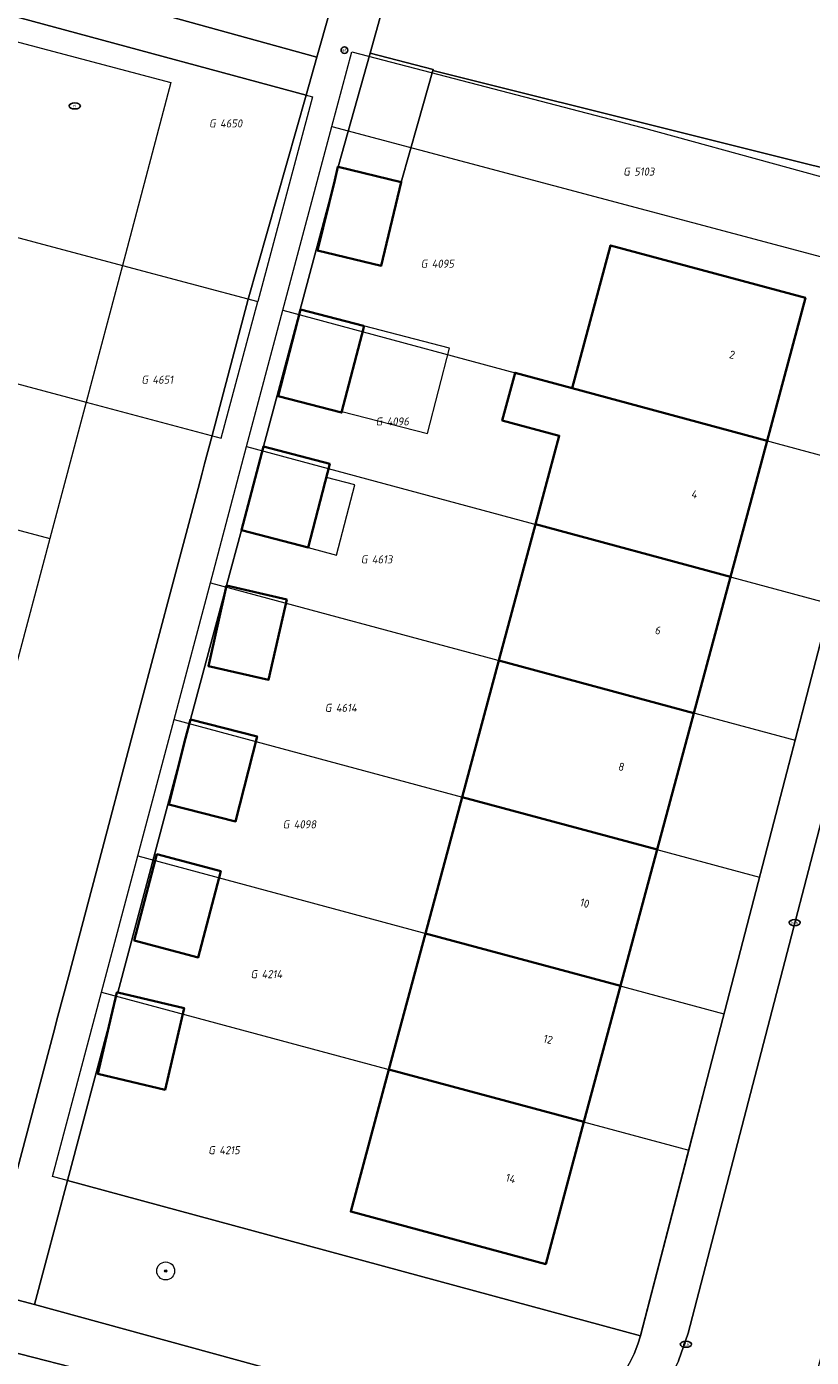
# Model space of a CAD drawing. Header units: metres. Extents: x 253395 to 254027, y 592765 to 593194.
# Tile 133 of 173: x 253727 to 253762, y 592961 to 593020. Entities that reach past the tile are written whole.
import ezdxf
from ezdxf.enums import TextEntityAlignment as Align
from ezdxf.lldxf.tags import DXFTag

# ---------------------------------------------------------------- set-up
doc = ezdxf.new("R2010")
doc.units = ezdxf.units.M
for name, color, linetype, lineweight in [('B-WE-GR-BEPLANTING_CULTUUR_HEESTERS-GV', 254, 'Continuous', 18), ('B-WE-GR-BOOM-S', 254, 'Continuous', 25), ('B-WE-IE-MEUBILAIR-S', 254, 'Continuous', 25), ('B-WE-KG-GRENS_PERCEEL-G', 254, 'KG-PERCEEL-SO', 18), ('B-WE-KG-GRENS_PERCEEL-S', 254, 'Continuous', 25), ('B-WE-OG-BEBOUWING-GV', 254, 'Continuous', 35), ('B-WE-OG-BEBOUWING-T18', 254, 'Continuous', 18), ('B-WE-OG-BEBOUWING_LUIFEL-GV', 254, 'Continuous', 18), ('B-WE-OG-BEBOUWING_OVERBOUWING-GV', 254, 'Continuous', 18), ('B-WE-OG-TERREIN_BEGROEID-GV', 254, 'Continuous', 18), ('B-WE-OG-TERREIN_ERF-GV', 254, 'Continuous', 18), ('B-WE-VH-OPENVERHARDING-GV', 254, 'Continuous', 18)]:
    doc.layers.add(name, color=color, linetype=linetype, lineweight=lineweight)
doc.styles.add('NLCS-ISO', font='txt')
doc.styles.add('NLCS-ISO-M200-T18', font='txt', dxfattribs={"height": 0.36})
doc.styles.get("Standard").update_dxf_attribs({"font": 'simplex.shx'})
tags = doc.linetypes.add('KG-PERCEEL-SO', pattern='A,5.5,-2,["P",Standard,S=1.8,R=0,X=-0.5,Y=-0.9],-2,5.5,-2,[5,NLCS.SHX,S=0.75,R=0,X=0,Y=0],-2', length=19).pattern_tags.tags
tags[6] = DXFTag(74, 10)

# ---------------------------------------------------------------- blocks, each defined once
blk = doc.blocks.new('SIE-MEUBILAIR_PAAL_AFSLUITPAAL-SO')
blk.add_circle((0, 0), 0.75)
at = {"style": 'NLCS-ISO'}
blk.add_text('af', height=0.75, dxfattribs=at).set_placement((0, 0.05), align=Align.MIDDLE_CENTER)
blk = doc.blocks.new('SIE-MEUBILAIR_PUT_KOLK-SO')
blk.add_ellipse((0, 0), major_axis=(1.25, 0), ratio=0.54)
at = {"style": 'NLCS-ISO'}
blk.add_text('klk', height=0.75, dxfattribs=at).set_placement((0.03, 0), align=Align.MIDDLE_CENTER)
blk = doc.blocks.new('SIE-MEUBILAIR_PUT_RIOOLPUT-SO')
blk.add_ellipse((0, 0), major_axis=(1.25, 0), ratio=0.54)
at = {"style": 'NLCS-ISO'}
blk.add_text('ri', height=0.75, dxfattribs=at).set_placement((-0.04, 0.07), align=Align.MIDDLE_CENTER)
blk = doc.blocks.new('SGR-BOOM_GBKN-SO')
at = {"linetype": 'ByBlock', "lineweight": 18}
h = blk.add_hatch(color=0, dxfattribs=at)
h.dxf.hatch_style = 1
edge = h.paths.add_edge_path()
edge.add_arc((0, 0), 0.25, 0, 360)
at = {"color": 0, "linetype": 'ByBlock', "lineweight": 18}
for radius in [2, 0.25]:
    blk.add_circle((0, 0), radius, dxfattribs=at)
at = {"color": 0, "linetype": 'ByBlock', "lineweight": 18, "style": 'NLCS-ISO'}
blk.add_attdef('SOORT', (2.5, 0), '', height=1.5, dxfattribs=at)
blk = doc.blocks.new('SKG-PERCEELNUMMER-SO')
at = {"style": 'NLCS-ISO', "oblique": 10, "flags": 1}
for tag, p in [('GEMEENTECODE', (0, 2.55)), ('PERCEELGROOTTE', (0, -2.45))]:
    blk.add_attdef(tag, text='', height=1.8, dxfattribs=at).set_placement(p, align=Align.MIDDLE_CENTER)
at = {"style": 'NLCS-ISO', "oblique": 10}
blk.add_attdef('SECTIE', text='', height=1.8, dxfattribs=at).set_placement((-0.5, 0), align=Align.MIDDLE_RIGHT)
blk.add_attdef('PERCEELNUMMER', text='', height=1.8, dxfattribs=at).set_placement((0.5, 0), align=Align.MIDDLE_LEFT)

msp = doc.modelspace()

# ---------------------------------------------------------------- linework, layer by layer
at = {"layer": 'B-WE-GR-BEPLANTING_CULTUUR_HEESTERS-GV'}
for points in [[(253706.26, 593027.799), (253706.063, 593027.853), (253705.54, 593025.983), (253739.248, 593016.87), (253739.726, 593018.554)], [(253754.167, 592961.516), (253728.598, 592968.451), (253727.119, 592962.918), (253747.043, 592957.454), (253747.944, 592957.282), (253748.403, 592957.25), (253748.862, 592957.255), (253749.319, 592957.295), (253749.772, 592957.372), (253750.217, 592957.484), (253750.652, 592957.632), (253751.074, 592957.813), (253751.48, 592958.027), (253751.868, 592958.272), (253752.236, 592958.548), (253752.58, 592958.851), (253752.9, 592959.181), (253753.192, 592959.536), (253753.455, 592959.912), (253753.688, 592960.308), (253753.889, 592960.721), (253754.056, 592961.148)]]:
    msp.add_lwpolyline(points, close=True, dxfattribs=at)
at = {"layer": 'B-WE-KG-GRENS_PERCEEL-G'}
for points in [[(253705.225, 593024.858), (253705.519, 593025.989), (253739.538, 593016.792), (253737.091, 593007.654)], [(253705.225, 593024.858), (253733.213, 593017.426), (253731.045, 593009.266)], [(253740.398, 593015.469), (253741.285, 593018.802)], [(253741.285, 593018.802), (253754.251, 593015.424)], [(253703.107, 593016.715), (253731.045, 593009.266)], [(253738.213, 593007.269), (253740.398, 593015.469)], [(253740.398, 593015.469), (253766.386, 593008.546)], [(253754.251, 593015.424), (253767.244, 593011.856)], [(253701.513, 593010.629), (253729.427, 593003.177)], [(253731.045, 593009.266), (253729.427, 593003.177)], [(253731.045, 593009.266), (253737.091, 593007.654)], [(253729.427, 593003.177), (253735.461, 593001.566), (253737.091, 593007.654)], [(253736.594, 593001.19), (253738.213, 593007.269)], [(253738.213, 593007.269), (253764.24, 593000.261)], [(253699.934, 593004.539), (253727.809, 592997.088)], [(253729.427, 593003.177), (253727.809, 592997.088)], [(253734.973, 592995.106), (253736.594, 593001.19)], [(253736.594, 593001.19), (253762.655, 592994.181)], [(253727.809, 592997.088), (253726.191, 592990.999)], [(253733.351, 592989.016), (253734.973, 592995.106)], [(253734.973, 592995.106), (253761.078, 592988.086)], [(253762.655, 592994.181), (253761.082, 592988.099), (253761.078, 592988.086)], [(253731.729, 592982.928), (253733.351, 592989.016)], [(253733.351, 592989.016), (253759.486, 592981.982)], [(253761.078, 592988.086), (253759.486, 592981.982)], [(253730.11, 592976.85), (253731.729, 592982.928)], [(253731.729, 592982.928), (253757.898, 592975.887)], [(253759.486, 592981.982), (253757.898, 592975.887)], [(253756.333, 592969.808), (253754.175, 592961.514), (253727.921, 592968.635), (253730.11, 592976.85)], [(253730.11, 592976.85), (253756.333, 592969.808)], [(253757.898, 592975.887), (253756.333, 592969.808)]]:
    msp.add_lwpolyline(points, dxfattribs=at)
at = {"layer": 'B-WE-OG-BEBOUWING-GV'}
for points in [[(253740.681, 593013.67), (253740.667, 593013.673), (253740.523, 593013.079), (253739.761, 593009.939), (253742.591, 593009.252), (253743.497, 593012.986)], [(253761.537, 593007.823), (253752.834, 593010.164), (253751.12, 593003.793), (253759.823, 593001.45)], [(253741.815, 593006.57), (253738.994, 593007.298), (253737.998, 593003.437), (253740.833, 593002.705), (253741.818, 593006.514)], [(253751.12, 593003.793), (253748.571, 593004.479), (253748, 593002.355), (253750.549, 593001.669), (253750.1, 593000), (253749.487, 592997.722), (253758.191, 592995.381), (253759.433, 593000), (253759.823, 593001.45)], [(253740.31, 593000.418), (253737.338, 593001.196), (253736.36, 592997.462), (253739.332, 592996.683)], [(253758.191, 592995.381), (253749.487, 592997.722), (253747.852, 592991.642), (253756.556, 592989.302)], [(253738.39, 592994.373), (253735.701, 592994.985), (253734.885, 592991.398), (253737.574, 592990.786)], [(253756.556, 592989.302), (253747.852, 592991.642), (253746.214, 592985.554), (253754.918, 592983.212)], [(253734.091, 592989.008), (253734.08, 592989.011), (253733.87, 592988.183), (253733.12, 592985.222), (253736.099, 592984.467), (253737.059, 592988.256)], [(253754.918, 592983.212), (253746.214, 592985.554), (253744.578, 592979.471), (253753.281, 592977.129)], [(253735.445, 592982.246), (253732.587, 592983), (253731.573, 592979.157), (253734.431, 592978.403)], [(253753.281, 592977.129), (253744.578, 592979.471), (253742.946, 592973.403), (253751.65, 592971.066)], [(253730.838, 592976.835), (253730.804, 592976.843), (253730.551, 592975.762), (253729.952, 592973.201), (253732.949, 592972.5), (253733.801, 592976.142)], [(253751.65, 592971.066), (253742.946, 592973.403), (253741.24, 592967.063), (253749.944, 592964.722)]]:
    msp.add_lwpolyline(points, close=True, dxfattribs=at)
at = {"layer": 'B-WE-OG-BEBOUWING_LUIFEL-GV'}
for points in [[(253741.818, 593006.514), (253740.846, 593002.757), (253744.659, 593001.771), (253745.644, 593005.58), (253741.815, 593006.57)], [(253739.332, 592996.683), (253740.598, 592996.346), (253741.418, 592999.477), (253740.15, 592999.809)]]:
    msp.add_lwpolyline(points, close=True, dxfattribs=at)
at = {"layer": 'B-WE-OG-BEBOUWING_OVERBOUWING-GV'}
msp.add_lwpolyline([(253744.901, 593017.96), (253744.913, 593018.006), (253742.101, 593018.737), (253740.681, 593013.67), (253743.497, 593012.986), (253744.236, 593015.606)], close=True, dxfattribs=at)
at = {"layer": 'B-WE-OG-TERREIN_BEGROEID-GV'}
for points in [[(253744.536, 593036.176), (253710.815, 593045.233), (253706.26, 593027.799), (253739.726, 593018.554), (253740.857, 593022.544)], [(253771.909, 593028.855), (253746.679, 593035.608), (253743.197, 593022.643), (253742.101, 593018.737), (253744.913, 593018.006), (253744.901, 593017.96), (253767.603, 593012.295), (253769.349, 593019.012)]]:
    msp.add_lwpolyline(points, close=True, dxfattribs=at)
at = {"layer": 'B-WE-OG-TERREIN_ERF-GV'}
for points in [[(253726.362, 592968.974), (253727.97, 592975.028), (253728.169, 592975.776), (253728.636, 592977.535), (253730.157, 592983.26), (253731.31, 592987.602), (253731.505, 592988.336), (253732.823, 592993.297), (253733.076, 592994.249), (253734.423, 592999.318), (253734.604, 593000), (253734.716, 593000.424), (253735.049, 593001.676), (253736.667, 593007.767), (253739.248, 593016.87), (253705.54, 593025.983)], [(253767.603, 593012.295), (253744.901, 593017.96), (253744.236, 593015.606), (253743.497, 593012.986), (253742.591, 593009.252), (253739.761, 593009.939), (253740.523, 593013.079), (253737.338, 593001.196), (253740.31, 593000.418), (253739.332, 592996.683), (253736.36, 592997.462), (253735.689, 592994.988), (253734.091, 592989.008), (253737.059, 592988.256), (253736.099, 592984.467), (253733.12, 592985.222), (253733.87, 592988.183), (253730.838, 592976.835), (253733.801, 592976.142), (253732.949, 592972.5), (253729.952, 592973.201), (253730.551, 592975.762), (253728.598, 592968.451), (253754.167, 592961.516), (253754.189, 592961.588), (253764.176, 593000)]]:
    msp.add_lwpolyline(points, dxfattribs=at)
for points in [[(253746.214, 592985.554), (253747.852, 592991.642), (253749.487, 592997.722), (253750.1, 593000), (253750.549, 593001.669), (253748, 593002.355), (253748.571, 593004.479), (253751.12, 593003.793), (253752.834, 593010.164), (253761.537, 593007.823), (253759.823, 593001.45), (253759.433, 593000), (253758.191, 592995.381), (253756.556, 592989.302), (253754.918, 592983.212), (253753.281, 592977.129), (253751.65, 592971.066), (253749.944, 592964.722), (253741.24, 592967.063), (253742.946, 592973.403), (253744.578, 592979.471)], [(253737.998, 593003.437), (253738.994, 593007.298), (253741.815, 593006.57), (253741.818, 593006.514), (253740.833, 593002.705)], [(253737.574, 592990.786), (253734.885, 592991.398), (253735.701, 592994.985), (253738.39, 592994.373)], [(253735.445, 592982.246), (253734.431, 592978.403), (253731.573, 592979.157), (253732.587, 592983)]]:
    msp.add_lwpolyline(points, close=True, dxfattribs=at)
at = {"layer": 'B-WE-VH-OPENVERHARDING-GV'}
for points in [[(253773.827, 593028.341), (253770.828, 593017.435), (253766.289, 593000), (253756.302, 592961.636), (253755.875, 592960.402), (253755.591, 592959.814), (253755.261, 592959.25), (253754.889, 592958.714), (253754.475, 592958.208), (253754.023, 592957.736), (253753.536, 592957.302), (253753.016, 592956.906), (253752.466, 592956.553), (253758.495, 592946.357), (253772.574, 593000), (253774.505, 593007.358), (253774.775, 593007.996), (253775.109, 593008.604), (253778.562, 593022.392)], [(253724.869, 592963.519), (253727.119, 592962.918), (253728.598, 592968.451), (253730.551, 592975.762), (253730.804, 592976.843), (253730.838, 592976.835), (253733.87, 592988.183), (253734.08, 592989.011), (253734.091, 592989.008), (253735.689, 592994.988), (253736.36, 592997.462), (253737.338, 593001.196), (253740.523, 593013.079), (253740.667, 593013.673), (253740.681, 593013.67), (253742.101, 593018.737), (253743.197, 593022.643)], [(253740.857, 593022.544), (253739.726, 593018.554), (253739.248, 593016.87), (253736.667, 593007.767), (253735.049, 593001.676), (253734.716, 593000.424), (253734.604, 593000), (253734.423, 592999.318), (253733.076, 592994.249), (253732.823, 592993.297), (253731.505, 592988.336), (253731.31, 592987.602), (253730.157, 592983.26), (253728.636, 592977.535), (253728.169, 592975.776), (253727.97, 592975.028), (253726.362, 592968.974)], [(253764.176, 593000), (253754.189, 592961.588), (253754.167, 592961.516), (253754.056, 592961.148), (253753.889, 592960.721), (253753.688, 592960.308)], [(253755.875, 592960.402), (253756.302, 592961.636), (253766.289, 593000)], [(253746.161, 592955.66), (253724.244, 592961.282), (253710.666, 592964.765), (253690.843, 592969.995), (253688.964, 592970.491), (253673.562, 592974.542)], [(253747.043, 592957.454), (253727.119, 592962.918), (253724.869, 592963.519), (253724.244, 592961.282), (253746.161, 592955.66)]]:
    msp.add_lwpolyline(points, dxfattribs=at)

# ---------------------------------------------------------------- block references
at = {"layer": 'B-WE-GR-BOOM-S', "xscale": 0.2, "yscale": 0.2, "zscale": 0.2}
msp.add_blockref('SGR-BOOM_GBKN-SO', (253732.979, 592964.414), dxfattribs=at)
at = {"layer": 'B-WE-IE-MEUBILAIR-S', "xscale": 0.2, "yscale": 0.2, "zscale": 0.2}
for name, p in [('SIE-MEUBILAIR_PAAL_AFSLUITPAAL-SO', (253740.957, 593018.875)), ('SIE-MEUBILAIR_PUT_RIOOLPUT-SO', (253728.924, 593016.384)), ('SIE-MEUBILAIR_PUT_KOLK-SO', (253761.052, 592979.952)), ('SIE-MEUBILAIR_PUT_KOLK-SO', (253756.2, 592961.143))]:
    msp.add_blockref(name, p, dxfattribs=at)
at = {"layer": 'B-WE-KG-GRENS_PERCEEL-S', "xscale": 0.2, "yscale": 0.2, "zscale": 0.2}
for p, values in [((253735.306, 593015.604), {'PERCEELNUMMER': '4650', 'SECTIE': 'G'}), ((253753.795, 593013.457), {'PERCEELNUMMER': '5103', 'SECTIE': 'G'}), ((253744.754, 593009.347), {'PERCEELNUMMER': '4095', 'SECTIE': 'G'}), ((253732.287, 593004.175), {'PERCEELNUMMER': '4651', 'SECTIE': 'G'}), ((253742.743, 593002.309), {'PERCEELNUMMER': '4096', 'SECTIE': 'G'}), ((253742.082, 592996.159), {'PERCEELNUMMER': '4613', 'SECTIE': 'G'}), ((253740.476, 592989.535), {'PERCEELNUMMER': '4614', 'SECTIE': 'G'}), ((253738.595, 592984.337), {'PERCEELNUMMER': '4098', 'SECTIE': 'G'}), ((253737.162, 592977.654), {'PERCEELNUMMER': '4214', 'SECTIE': 'G'}), ((253735.272, 592969.802), {'PERCEELNUMMER': '4215', 'SECTIE': 'G'})]:
    msp.add_blockref('SKG-PERCEELNUMMER-SO', p, dxfattribs=at).add_auto_attribs(values)

# ---------------------------------------------------------------- texts
at = {"layer": 'B-WE-OG-BEBOUWING-T18', "style": 'NLCS-ISO-M200-T18'}
for s, p in [('2', (253758.266, 593005.286)), ('4', (253756.593, 592999.065)), ('6', (253754.959, 592992.991)), ('8', (253753.323, 592986.906)), ('10', (253751.685, 592980.82)), ('12', (253750.051, 592974.747)), ('14', (253748.383, 592968.543))]:
    msp.add_text(s, height=0.36, rotation=345, dxfattribs=at).set_placement(p, align=Align.MIDDLE)

doc.saveas('drawing.dxf')
